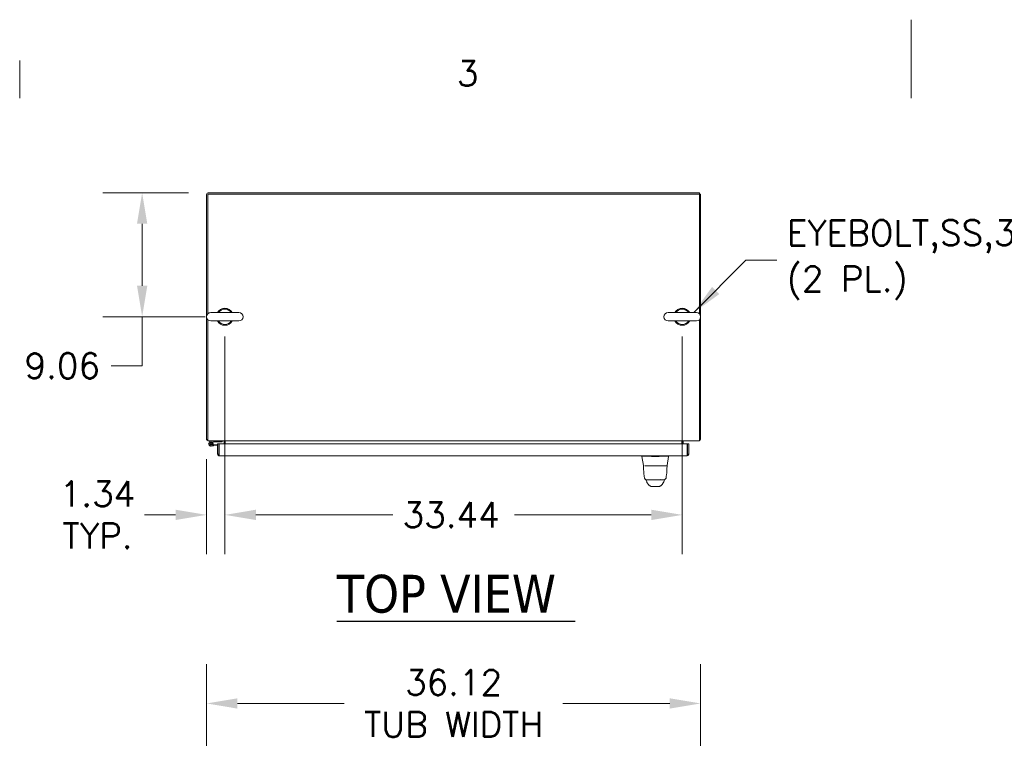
# Model space of a CAD drawing. Header units: inches. Extents: x 3 to 388, y 9 to 244.
# Tile 32 of 53: x 130 to 202, y 192 to 244. Entities that reach past the tile are written whole.
import ezdxf

# ---------------------------------------------------------------- set-up
doc = ezdxf.new("R2010")
doc.units = ezdxf.units.IN
doc.header["$LTSCALE"] = 23
doc.header["$MEASUREMENT"] = 0
doc.layers.get('0').update_dxf_attribs({"lineweight": 0})
for name, color, linetype, lineweight in [('Border (ANSI)', 7, 'Continuous', 5), ('Dimension (ANSI)', 7, 'Continuous', 5), ('Symbol (ANSI)', 7, 'Continuous', 5), ('Visible (ANSI)', 7, 'Continuous', 5)]:
    doc.layers.add(name, color=color, linetype=linetype, lineweight=lineweight)
doc.styles.add('Note Text (ANSI)', font='RomanS.shx')
doc.styles.add('ROMANS', font='romans.shx')
doc.styles.add('Text Style168', font='tahoma.ttf')
doc.dimstyles.new('Default (ANSI)', dxfattribs={"dimscale": 23, "dimtxt": 0.08, "dimasz": 0.098425, "dimexe": 0.125, "dimexo": 0.0625, "dimgap": 0.031496, "dimtad": 0, "dimtih": 1, "dimtoh": 1, "dimrnd": 1e-08, "dimzin": 0, "dimdsep": 46, "dimtxsty": 'ROMANS', "dimcen": 0.09, "dimdle": 0.393701, "dimclrd": 256, "dimclre": 256, "dimclrt": 256, "dimadec": 0, "dimazin": 0, "dimtfac": 1.25, "dimtofl": 0, "dimtmove": 0, "dimatfit": 3, "dimfxl": 0, "dimtolj": 1, "dimtzin": 0, "dimlwd": -1, "dimlwe": -1, "dimarcsym": 0})
doc.dimstyles.new('Default (ANSI)$7', dxfattribs={"dimscale": 23, "dimtxt": 0.08, "dimasz": 0.098425, "dimexe": 0.125, "dimexo": 0.0625, "dimgap": 0.031496, "dimtad": 0, "dimtih": 1, "dimtoh": 1, "dimrnd": 1e-08, "dimzin": 0, "dimdsep": 46, "dimtxsty": 'ROMANS', "dimcen": 0.09, "dimdle": 0.393701, "dimclrd": 256, "dimclre": 256, "dimclrt": 256, "dimadec": 0, "dimazin": 0, "dimtfac": 1.25, "dimtofl": 0, "dimtmove": 0, "dimatfit": 3, "dimfxl": 0, "dimtolj": 1, "dimtzin": 0, "dimlwd": -1, "dimlwe": -1, "dimarcsym": 0})

# ---------------------------------------------------------------- blocks, each defined once
blk = doc.blocks.new('Borders Default Border')
at = {"layer": 'Border (ANSI)'}
blk.add_line((5.6667, 10.38), (5.6667, 10.5), dxfattribs=at)
at = {"layer": 'Border (ANSI)', "flags": 128}
blk.add_lwpolyline([(8.5, 10.63), (8.5, 10.38)], dxfattribs=at)
at = {"layer": 'Border (ANSI)', "insert": (7.0559, 10.4192), "char_height": 0.08, "attachment_point": 7, "style": 'Note Text (ANSI)'}
blk.add_mtext('3', dxfattribs=at)
blk = doc.blocks.new('*D10')
at = {"layer": 'Defpoints', "color": 0}
for p in [(180.117, 194.491), (143.992, 182.171), (180.117, 182.171)]:
    blk.add_point(p, dxfattribs=at)
at = {"layer": 'Dimension (ANSI)'}
for p, q in [((143.992, 183.609), (143.992, 197.366)), ((180.117, 183.609), (180.117, 197.366)), ((146.256, 194.491), (154.057, 194.491)), ((177.853, 194.491), (170.051, 194.491))]:
    blk.add_line(p, q, dxfattribs=at)
for points in [[(146.256, 194.868), (146.256, 194.113), (143.992, 194.491)], [(177.853, 194.868), (177.853, 194.113), (180.117, 194.491)]]:
    blk.add_solid(points, dxfattribs=at)
at = {"layer": 'Dimension (ANSI)', "insert": (162.054, 194.491), "char_height": 1.84, "attachment_point": 5, "style": 'ROMANS'}
blk.add_mtext('\\A1;36.12\\PTUB WIDTH', dxfattribs=at)
blk = doc.blocks.new('*D17')
at = {"layer": 'Defpoints', "color": 0}
for p in [(145.335, 222.767), (178.773, 222.767), (178.773, 208.279)]:
    blk.add_point(p, dxfattribs=at)
at = {"layer": 'Dimension (ANSI)'}
for p, q in [((145.335, 221.33), (145.335, 205.404)), ((178.773, 221.33), (178.773, 205.404)), ((147.599, 208.279), (157.606, 208.279)), ((176.509, 208.279), (166.502, 208.279))]:
    blk.add_line(p, q, dxfattribs=at)
for points in [[(147.599, 208.657), (147.599, 207.902), (145.335, 208.279)], [(176.509, 208.657), (176.509, 207.902), (178.773, 208.279)]]:
    blk.add_solid(points, dxfattribs=at)
at = {"layer": 'Dimension (ANSI)', "insert": (158.33, 209.199), "char_height": 1.84, "attachment_point": 1, "style": 'ROMANS'}
blk.add_mtext('\\A1;33.44', dxfattribs=at)
blk = doc.blocks.new('*D18')
at = {"layer": 'Defpoints', "color": 0}
for p in [(145.335, 222.767), (143.992, 213.799), (143.992, 208.279)]:
    blk.add_point(p, dxfattribs=at)
at = {"layer": 'Dimension (ANSI)'}
for p, q in [((145.335, 221.33), (145.335, 205.404)), ((143.992, 212.361), (143.992, 205.404)), ((141.728, 208.279), (139.464, 208.279)), ((147.599, 208.279), (149.863, 208.279))]:
    blk.add_line(p, q, dxfattribs=at)
for points in [[(141.728, 208.657), (141.728, 207.902), (143.992, 208.279)], [(147.599, 208.657), (147.599, 207.902), (145.335, 208.279)]]:
    blk.add_solid(points, dxfattribs=at)
at = {"layer": 'Dimension (ANSI)', "insert": (136.024, 208.279), "char_height": 1.84, "attachment_point": 5, "style": 'ROMANS'}
blk.add_mtext('\\A1;1.34\\PTYP.', dxfattribs=at)
blk = doc.blocks.new('*D19')
at = {"layer": 'Defpoints', "color": 0}
for p in [(139.287, 231.83), (144.117, 231.83), (145.335, 222.767)]:
    blk.add_point(p, dxfattribs=at)
at = {"layer": 'Dimension (ANSI)'}
for p, q in [((142.679, 231.83), (136.412, 231.83)), ((139.287, 229.566), (139.287, 225.031)), ((143.898, 222.767), (136.412, 222.767)), ((139.287, 222.767), (139.287, 219.181)), ((139.287, 219.181), (137.023, 219.181))]:
    blk.add_line(p, q, dxfattribs=at)
for points in [[(138.909, 229.566), (139.664, 229.566), (139.287, 231.83)], [(138.909, 225.031), (139.664, 225.031), (139.287, 222.767)]]:
    blk.add_solid(points, dxfattribs=at)
at = {"layer": 'Dimension (ANSI)', "insert": (130.691, 220.101), "char_height": 1.84, "attachment_point": 1, "style": 'ROMANS'}
blk.add_mtext('\\A1;9.06', dxfattribs=at)

msp = doc.modelspace()

# ---------------------------------------------------------------- linework, layer by layer
at = {"layer": 'Symbol (ANSI)', "lineweight": 30}
msp.add_line((153.5237, 200.5191), (170.9381, 200.5191), dxfattribs=at)
at = {"layer": 'Visible (ANSI)'}
for p, q in [((144.1167, 231.8299), (180.023, 231.8299)), ((180.023, 231.8299), (180.023, 231.7362)), ((143.9917, 231.7049), (143.9917, 213.7986)), ((144.0854, 222.9858), (144.0854, 231.7362)), ((144.0854, 231.7362), (180.023, 231.7362)), ((180.023, 231.7362), (180.023, 222.9858)), ((180.1167, 231.7362), (180.023, 231.7362)), ((180.1167, 231.7362), (180.1167, 213.7986)), ((144.0854, 213.8298), (144.0854, 222.549)), ((146.3654, 223.0774), (144.3054, 223.0774)), ((144.3054, 222.4574), (146.3654, 222.4574)), ((179.803, 223.0774), (177.743, 223.0774)), ((177.743, 222.4574), (179.803, 222.4574)), ((180.023, 222.549), (180.023, 213.8298)), ((144.0854, 213.7986), (143.9917, 213.7986)), ((144.0854, 213.8298), (144.0854, 213.7049)), ((180.023, 213.7049), (180.023, 213.8298)), ((180.1167, 213.7986), (180.023, 213.7986)), ((180.023, 213.7049), (144.0854, 213.7049)), ((144.2657, 213.6334), (144.516, 213.7049)), ((144.2907, 213.5625), (144.4169, 213.6014)), ((144.505, 213.3264), (144.3257, 213.3104)), ((144.4169, 213.6014), (144.3622, 213.5488)), ((144.5092, 213.6299), (144.4169, 213.6014)), ((144.4568, 213.3974), (144.4983, 213.4011)), ((144.4983, 213.4011), (144.8047, 213.4284)), ((144.4983, 213.4011), (144.505, 213.3264)), ((144.8047, 213.3531), (144.505, 213.3264)), ((145.141, 213.6299), (144.5092, 213.6299)), ((144.8047, 213.4781), (144.8047, 212.7281)), ((144.8984, 213.4781), (144.8047, 213.4781)), ((144.8984, 212.7281), (144.8984, 213.4781)), ((144.9095, 212.7281), (144.9095, 213.4781)), ((144.9095, 213.4781), (179.1375, 213.4781)), ((145.141, 213.7049), (145.141, 213.6299)), ((145.273, 213.4781), (145.273, 213.6736)), ((145.3667, 213.7049), (145.3667, 213.6736)), ((145.3667, 213.6736), (145.3667, 213.4781)), ((178.7417, 213.6736), (178.7417, 213.7049)), ((178.7417, 213.4781), (178.7417, 213.6736)), ((178.8354, 213.4781), (178.8354, 213.6736)), ((179.1375, 213.4781), (179.1375, 212.7281)), ((179.1485, 212.7281), (179.1485, 213.4781)), ((179.1485, 213.4781), (179.2422, 213.4781)), ((179.2422, 212.7281), (179.2422, 213.4781)), ((144.8984, 212.7281), (144.8047, 212.7281)), ((144.9095, 212.8512), (144.8984, 212.8511)), ((179.1173, 212.6031), (144.9297, 212.6031)), ((175.8221, 212.6031), (175.8221, 212.5587)), ((175.8221, 212.5587), (175.8221, 212.5584)), ((175.9398, 211.891), (175.8221, 212.5584)), ((177.0769, 212.5584), (176.52, 212.5584)), ((177.6571, 211.891), (177.7748, 212.5584)), ((177.7748, 212.6031), (177.7748, 212.5587)), ((177.7748, 212.5584), (177.7748, 212.5587)), ((179.1485, 212.7281), (179.2422, 212.7281)), ((176.0478, 211.8748), (176.6376, 211.8748)), ((176.9592, 211.8748), (176.6376, 211.8748)), ((176.9592, 211.8748), (177.5693, 211.8748)), ((176.5259, 210.3542), (177.0771, 210.3542)), ((177.0783, 210.3542), (177.0771, 210.3542)), ((177.0783, 210.3542), (177.0808, 210.3542))]:
    msp.add_line(p, q, dxfattribs=at)
msp.add_circle((144.311, 213.4748), 0.06, dxfattribs=at)
for centre, radius, start, end in [((144.1167, 231.7049), 0.125, 90, 180), ((145.3354, 222.7674), 0.625, 29.735713, 150.264287), ((145.3354, 222.7674), 0.56, 33.612375, 146.387625), ((178.773, 222.7674), 0.625, 29.735713, 150.264287), ((178.773, 222.7674), 0.56, 33.612375, 146.387625), ((144.3054, 222.7674), 0.31, 90, 270), ((145.3354, 222.7674), 0.625, 209.735713, 330.264287), ((145.3354, 222.7674), 0.56, 213.612375, 326.387625), ((146.3654, 222.7674), 0.31, 270, 90), ((177.743, 222.7674), 0.31, 90, 270), ((178.773, 222.7674), 0.625, 209.735713, 330.264287), ((178.773, 222.7674), 0.56, 213.612375, 326.387625), ((179.803, 222.7674), 0.31, 270, 90), ((144.1167, 213.8298), 0.1249, 194.483432, 255.516568), ((179.9918, 213.8298), 0.1249, 284.483432, 345.516568), ((144.311, 213.4748), 0.165, 105.931891, 50.111702), ((144.311, 213.4748), 0.09, 103.033631, 55.374391), ((144.311, 213.4748), 0.09, 55.374391, 103.033631), ((144.8494, 213.3079), 0.124, 61.035918, 66.724042), ((145.2418, 213.6736), 0.0313, 0, 90), ((145.2418, 213.6736), 0.1249, 0, 14.483432), ((178.8667, 213.6736), 0.1249, 165.516568, 180), ((178.8667, 213.6736), 0.0312, 90, 180), ((176.52, 212.6874), 0.129, 266.489847, 269.98963), ((177.0769, 212.6874), 0.129, 270.01037, 273.510153), ((175.946, 211.8629), 0.0118, 90.000013, 182.275839), ((175.9591, 211.8944), 0.0197, 190, 270), ((177.6378, 211.8944), 0.0197, 270.000064, 350.000011), ((177.6492, 211.8629), 0.0118, 357.724164, 90.000001)]:
    msp.add_arc(centre, radius, start, end, dxfattribs=at)
for centre, major_axis, ratio, start_param, end_param in [((176.36, 210.7644), (-0.1851, -0.067), 0.6659985, 0.0000057, 0.0000442), ((177.1989, 211.4563), (0, 0.9838), 0.0012735, 4.1076599, 4.1076614), ((177.2388, 210.7644), (0.1852, -0.0666), 0.6666432, 6.2831437, 6.2831834)]:
    msp.add_ellipse(centre, major_axis=major_axis, ratio=ratio, start_param=start_param, end_param=end_param, dxfattribs=at)
for points, knots in [([(144.8047, 212.7281), (144.8047, 212.6844), (144.8295, 212.6415), (144.8674, 212.6197), (144.8863, 212.6089), (144.908, 212.6031), (144.9297, 212.6031)], [0, 0, 0, 0, 1.04908, 1.04908, 1.04908, 1.5707963, 1.5707963, 1.5707963, 1.5707963]), ([(144.9124, 212.7024), (144.9048, 212.7077), (144.8994, 212.7161), (144.8986, 212.7253), (144.8985, 212.7262), (144.8984, 212.7271), (144.8984, 212.7281)], [0.59510147, 0.59510147, 0.59510147, 0.59510147, 1.48347479, 1.48347479, 1.48347479, 1.57079633, 1.57079633, 1.57079633, 1.57079633]), ([(144.9297, 212.6031), (144.9252, 212.6031), (144.9207, 212.6279), (144.9162, 212.6658), (144.914, 212.6846), (144.9117, 212.7063), (144.9095, 212.7281)], [0, 0, 0, 0, 1.04908, 1.04908, 1.04908, 1.5707963, 1.5707963, 1.5707963, 1.5707963]), ([(176.5121, 212.5587), (176.4655, 212.5615), (176.4188, 212.5636), (176.3175, 212.5673), (176.2635, 212.5686), (176.142, 212.5709), (176.0781, 212.5715), (175.9679, 212.5715), (175.9228, 212.5709), (175.865, 212.5686), (175.8471, 212.5673), (175.8266, 212.5636), (175.8221, 212.5615), (175.8221, 212.5587)], [-2.7434722, -2.7434722, -2.7434722, -2.7434722, -2.3881903, -2.3881903, -1.9605506, -1.9605506, -1.3719512, -1.3719512, -0.783309, -0.783309, -0.3554091, -0.3554091, 0, 0, 0, 0]), ([(177.7748, 212.5587), (177.7748, 212.5615), (177.7702, 212.5636), (177.7498, 212.5673), (177.732, 212.5686), (177.6745, 212.5709), (177.6292, 212.5715), (177.5186, 212.5715), (177.4543, 212.5709), (177.3328, 212.5686), (177.2789, 212.5673), (177.1777, 212.5636), (177.1312, 212.5615), (177.0848, 212.5587)], [-2.7442933, -2.7442933, -2.7442933, -2.7442933, -2.3887586, -2.3887586, -1.963257, -1.963257, -1.3723693, -1.3723693, -0.7818527, -0.7818527, -0.3539618, -0.3539618, 0, 0, 0, 0]), ([(179.1375, 212.7281), (179.133, 212.6844), (179.1285, 212.6415), (179.124, 212.6197), (179.1218, 212.6089), (179.1195, 212.6031), (179.1173, 212.6031)], [0, 0, 0, 0, 1.04908, 1.04908, 1.04908, 1.5707963, 1.5707963, 1.5707963, 1.5707963]), ([(179.1173, 212.6031), (179.161, 212.6031), (179.2038, 212.6279), (179.2256, 212.6658), (179.2364, 212.6846), (179.2422, 212.7063), (179.2422, 212.7281)], [0, 0, 0, 0, 1.04908, 1.04908, 1.04908, 1.5707963, 1.5707963, 1.5707963, 1.5707963]), ([(179.1346, 212.7024), (179.1422, 212.7077), (179.1476, 212.7161), (179.1484, 212.7253), (179.1485, 212.7262), (179.1485, 212.7271), (179.1485, 212.7281)], [0.59510147, 0.59510147, 0.59510147, 0.59510147, 1.48347479, 1.48347479, 1.48347479, 1.57079633, 1.57079633, 1.57079633, 1.57079633]), ([(176.0043, 210.9959), (175.9868, 211.1008), (175.9746, 211.215), (175.9512, 211.4992), (175.9417, 211.6773), (175.9342, 211.8625)], [0, 0, 0, 0, 1.1380986, 1.1380986, 2.6331196, 2.6331196, 2.6331196, 2.6331196]), ([(175.9591, 211.8748), (175.9576, 211.8748), (175.9563, 211.8748), (175.9552, 211.8748), (175.9533, 211.8748), (175.9518, 211.8748), (175.9506, 211.8748), (175.9494, 211.8748), (175.9485, 211.8748), (175.9478, 211.8748), (175.9472, 211.8748), (175.9467, 211.8748), (175.9464, 211.8748), (175.9461, 211.8748), (175.946, 211.8748), (175.946, 211.8748)], [0.8748489, 0.8748489, 0.8748489, 0.8748489, 0.89189189, 0.89189189, 0.89189189, 0.91891892, 0.91891892, 0.91891892, 0.94594595, 0.94594595, 0.94594595, 0.97297297, 0.97297297, 0.97297297, 1, 1, 1, 1]), ([(177.6492, 211.8748), (177.6492, 211.8748), (177.6491, 211.8748), (177.6488, 211.8748), (177.6485, 211.8748), (177.648, 211.8748), (177.6473, 211.8748), (177.6466, 211.8748), (177.6457, 211.8748), (177.6445, 211.8748), (177.6433, 211.8748), (177.6418, 211.8748), (177.6399, 211.8748), (177.638, 211.8748), (177.6358, 211.8748), (177.6332, 211.8748), (177.6305, 211.8748), (177.6274, 211.8748), (177.6237, 211.8748), (177.62, 211.8748), (177.6157, 211.8748), (177.6108, 211.8748), (177.6058, 211.8748), (177.6002, 211.8748), (177.5937, 211.8748), (177.5889, 211.8748), (177.5836, 211.8748), (177.5778, 211.8748)], [0, 0, 0, 0, 0.02702703, 0.02702703, 0.02702703, 0.05405405, 0.05405405, 0.05405405, 0.08108108, 0.08108108, 0.08108108, 0.10810811, 0.10810811, 0.10810811, 0.13513514, 0.13513514, 0.13513514, 0.16216216, 0.16216216, 0.16216216, 0.18918919, 0.18918919, 0.18918919, 0.21621622, 0.21621622, 0.21621622, 0.2362244, 0.2362244, 0.2362244, 0.2362244]), ([(177.6601, 211.8403), (177.6509, 211.613), (177.6388, 211.3966), (177.6122, 211.134), (177.6035, 211.0634), (177.5924, 210.9964)], [0, 0, 0, 0, 1.8428441, 1.8428441, 2.570914, 2.570914, 2.570914, 2.570914]), ([(176.1985, 210.8314), (176.1906, 210.8314), (176.1827, 210.8319), (176.1542, 210.8354), (176.1336, 210.8413), (176.0957, 210.8591), (176.078, 210.8712), (176.0477, 210.9), (176.0347, 210.917), (176.0148, 210.9542), (176.0078, 210.9749), (176.0043, 210.9959)], [0, 0, 0, 0, 0.05977929, 0.05977929, 0.21909727, 0.21909727, 0.37841915, 0.37841915, 0.53763378, 0.53763378, 0.69983761, 0.69983761, 0.69983761, 0.69983761]), ([(177.5924, 210.9964), (177.589, 210.9754), (177.582, 210.9547), (177.5622, 210.9175), (177.5493, 210.9004), (177.5191, 210.8715), (177.5014, 210.8594), (177.4636, 210.8415), (177.443, 210.8355), (177.4143, 210.8319), (177.4062, 210.8314), (177.3982, 210.8314)], [0, 0, 0, 0, 0.16208782, 0.16208782, 0.32130666, 0.32130666, 0.48062839, 0.48062839, 0.63994637, 0.63994637, 0.70119699, 0.70119699, 0.70119699, 0.70119699]), ([(176.2625, 210.5453), (176.2342, 210.5785), (176.2117, 210.6148), (176.1868, 210.6669), (176.1805, 210.682), (176.1749, 210.6974)], [0, 0, 0, 0, 0.35751175, 0.35751175, 0.49867457, 0.49867457, 0.49867457, 0.49867457]), ([(176.1985, 210.8314), (176.1985, 210.8314), (176.1985, 210.8314), (176.1985, 210.8314), (176.1985, 210.8314), (176.1988, 210.8314), (176.1994, 210.8314), (176.2, 210.8314), (176.2008, 210.8314), (176.202, 210.8314), (176.2032, 210.8314), (176.2048, 210.8314), (176.2068, 210.8314), (176.2089, 210.8314), (176.2114, 210.8314), (176.2146, 210.8314), (176.2177, 210.8314), (176.2214, 210.8314), (176.226, 210.8314), (176.2306, 210.8314), (176.236, 210.8314), (176.2425, 210.8314), (176.2489, 210.8314), (176.2564, 210.8314), (176.2654, 210.8314), (176.2743, 210.8314), (176.2847, 210.8314), (176.296, 210.8314), (176.3074, 210.8314), (176.3198, 210.8314), (176.3324, 210.8314), (176.3449, 210.8314), (176.3577, 210.8314), (176.3705, 210.8314), (176.3832, 210.8314), (176.396, 210.8314), (176.4085, 210.8314), (176.421, 210.8314), (176.4333, 210.8314), (176.4453, 210.8314), (176.4573, 210.8314), (176.469, 210.8314), (176.4805, 210.8314), (176.4919, 210.8314), (176.503, 210.8314), (176.5138, 210.8314), (176.5246, 210.8314), (176.535, 210.8314), (176.545, 210.8314), (176.555, 210.8314), (176.5646, 210.8314), (176.5738, 210.8314), (176.583, 210.8314), (176.5918, 210.8314), (176.6003, 210.8314), (176.6087, 210.8314), (176.6168, 210.8314), (176.6245, 210.8314)], [0.09071772, 0.09071772, 0.09071772, 0.09071772, 0.1, 0.1, 0.1, 0.15, 0.15, 0.15, 0.2, 0.2, 0.2, 0.25, 0.25, 0.25, 0.3, 0.3, 0.3, 0.35, 0.35, 0.35, 0.4, 0.4, 0.4, 0.45, 0.45, 0.45, 0.5, 0.5, 0.5, 0.55, 0.55, 0.55, 0.6, 0.6, 0.6, 0.65, 0.65, 0.65, 0.7, 0.7, 0.7, 0.75, 0.75, 0.75, 0.8, 0.8, 0.8, 0.85, 0.85, 0.85, 0.9, 0.9, 0.9, 0.95, 0.95, 0.95, 1, 1, 1, 1]), ([(176.4207, 210.3953), (176.407, 210.4012), (176.3952, 210.408), (176.3743, 210.4217), (176.3653, 210.4289), (176.3448, 210.4465), (176.3352, 210.4566), (176.3102, 210.4843), (176.2981, 210.5001), (176.2766, 210.5279), (176.2676, 210.5394), (176.2626, 210.5453)], [0, 0, 0, 0, 0.1363549, 0.1363549, 0.286256, 0.286256, 0.530956, 0.530956, 1.0185059, 1.0185059, 1.5388514, 1.5388514, 1.5388514, 1.5388514]), ([(176.4472, 210.3843), (176.4472, 210.3843), (176.4469, 210.3845), (176.4455, 210.3853), (176.4511, 210.3822), (176.4207, 210.3953)], [0.8613254, 0.8613254, 0.8613254, 0.8613254, 1.3202894, 1.3202894, 2.7394806, 2.7394806, 2.7394806, 2.7394806]), ([(176.5259, 210.3542), (176.5129, 210.3542), (176.4997, 210.3564), (176.4817, 210.3626), (176.4762, 210.365), (176.467, 210.3698), (176.4631, 210.3722), (176.4582, 210.3755), (176.4567, 210.3766), (176.454, 210.3786), (176.4528, 210.3796), (176.4509, 210.3811), (176.4502, 210.3817), (176.4487, 210.3829), (176.4482, 210.3834), (176.4474, 210.3841), (176.4471, 210.3843), (176.447, 210.3845)], [0, 0, 0, 0, 0.09949959, 0.09949959, 0.1455542, 0.1455542, 0.18136806, 0.18136806, 0.19870008, 0.19870008, 0.2197206, 0.2197206, 0.24148461, 0.24148461, 0.27761796, 0.27761796, 0.3158704, 0.3158704, 0.3158704, 0.3158704]), ([(176.6245, 210.8314), (176.6333, 210.8314), (176.6418, 210.8314), (176.65, 210.8314), (176.6582, 210.8314), (176.666, 210.8314), (176.6736, 210.8314), (176.6812, 210.8314), (176.6885, 210.8314), (176.6955, 210.8314), (176.7025, 210.8314), (176.7093, 210.8314), (176.7157, 210.8314), (176.7222, 210.8314), (176.7283, 210.8314), (176.7342, 210.8314), (176.7401, 210.8314), (176.7456, 210.8314), (176.751, 210.8314), (176.7563, 210.8314), (176.7613, 210.8314), (176.766, 210.8314), (176.7708, 210.8314), (176.7752, 210.8314), (176.7795, 210.8314), (176.7837, 210.8314), (176.7878, 210.8314), (176.7918, 210.8314), (176.7958, 210.8314), (176.7998, 210.8314), (176.8038, 210.8314), (176.8078, 210.8314), (176.8118, 210.8314), (176.8161, 210.8314), (176.8204, 210.8314), (176.8248, 210.8314), (176.8296, 210.8314), (176.8343, 210.8314), (176.8393, 210.8314), (176.8446, 210.8314), (176.8499, 210.8314), (176.8555, 210.8314), (176.8613, 210.8314), (176.8672, 210.8314), (176.8733, 210.8314), (176.8797, 210.8314), (176.8862, 210.8314), (176.8929, 210.8314), (176.8999, 210.8314), (176.9069, 210.8314), (176.9142, 210.8314), (176.9217, 210.8314), (176.9293, 210.8314), (176.9371, 210.8314), (176.9453, 210.8314), (176.9535, 210.8314), (176.962, 210.8314), (176.9707, 210.8314)], [0, 0, 0, 0, 0.05263158, 0.05263158, 0.05263158, 0.10526316, 0.10526316, 0.10526316, 0.15789474, 0.15789474, 0.15789474, 0.21052632, 0.21052632, 0.21052632, 0.26315789, 0.26315789, 0.26315789, 0.31578947, 0.31578947, 0.31578947, 0.36842105, 0.36842105, 0.36842105, 0.42105263, 0.42105263, 0.42105263, 0.47368421, 0.47368421, 0.47368421, 0.52631579, 0.52631579, 0.52631579, 0.57894737, 0.57894737, 0.57894737, 0.63157895, 0.63157895, 0.63157895, 0.68421053, 0.68421053, 0.68421053, 0.73684211, 0.73684211, 0.73684211, 0.78947368, 0.78947368, 0.78947368, 0.84210526, 0.84210526, 0.84210526, 0.89473684, 0.89473684, 0.89473684, 0.94736842, 0.94736842, 0.94736842, 1, 1, 1, 1]), ([(176.9707, 210.8314), (176.9788, 210.8314), (176.9872, 210.8314), (176.996, 210.8314), (177.0049, 210.8314), (177.0142, 210.8314), (177.0239, 210.8314), (177.0336, 210.8314), (177.0436, 210.8314), (177.0542, 210.8314), (177.0648, 210.8314), (177.0758, 210.8314), (177.0872, 210.8314), (177.0985, 210.8314), (177.1102, 210.8314), (177.1223, 210.8314), (177.1344, 210.8314), (177.1469, 210.8314), (177.1596, 210.8314), (177.1724, 210.8314), (177.1854, 210.8314), (177.1985, 210.8314), (177.2117, 210.8314), (177.2249, 210.8314), (177.2381, 210.8314), (177.2512, 210.8314), (177.2644, 210.8314), (177.2773, 210.8314), (177.2902, 210.8314), (177.3029, 210.8314), (177.314, 210.8314), (177.3252, 210.8314), (177.3348, 210.8314), (177.3431, 210.8314), (177.3513, 210.8314), (177.3581, 210.8314), (177.3639, 210.8314), (177.3697, 210.8314), (177.3744, 210.8314), (177.3783, 210.8314), (177.3822, 210.8314), (177.3853, 210.8314), (177.3878, 210.8314), (177.3903, 210.8314), (177.3922, 210.8314), (177.3937, 210.8314), (177.3951, 210.8314), (177.3962, 210.8314), (177.3969, 210.8314), (177.3976, 210.8314), (177.398, 210.8314), (177.3981, 210.8314), (177.3982, 210.8314), (177.3982, 210.8314), (177.3982, 210.8314)], [0, 0, 0, 0, 0.05263158, 0.05263158, 0.05263158, 0.10526316, 0.10526316, 0.10526316, 0.15789474, 0.15789474, 0.15789474, 0.21052632, 0.21052632, 0.21052632, 0.26315789, 0.26315789, 0.26315789, 0.31578947, 0.31578947, 0.31578947, 0.36842105, 0.36842105, 0.36842105, 0.42105263, 0.42105263, 0.42105263, 0.47368421, 0.47368421, 0.47368421, 0.52631579, 0.52631579, 0.52631579, 0.57894737, 0.57894737, 0.57894737, 0.63157895, 0.63157895, 0.63157895, 0.68421053, 0.68421053, 0.68421053, 0.73684211, 0.73684211, 0.73684211, 0.78947368, 0.78947368, 0.78947368, 0.84210526, 0.84210526, 0.84210526, 0.89473684, 0.89473684, 0.89473684, 0.91249587, 0.91249587, 0.91249587, 0.91249587]), ([(177.1652, 210.3897), (177.1577, 210.382), (177.1327, 210.3626), (177.1014, 210.3542), (177.0808, 210.3542)], [0.49328309, 0.49328309, 0.49328309, 0.49328309, 0.66666667, 1, 1, 1, 1]), ([(177.1821, 210.3964), (177.1542, 210.3839), (177.1576, 210.3861), (177.1571, 210.3858), (177.157, 210.3857), (177.157, 210.3857)], [0, 0, 0, 0, 1.3087563, 1.3087563, 1.5817191, 1.5817191, 1.5817191, 1.5817191]), ([(177.3381, 210.5471), (177.3309, 210.5386), (177.3163, 210.5187), (177.2873, 210.482), (177.2764, 210.4685), (177.2531, 210.4448), (177.2439, 210.436), (177.2257, 210.4218), (177.2187, 210.4167), (177.2024, 210.4064), (177.1928, 210.4012), (177.1821, 210.3964)], [0, 0, 0, 0, 0.7551365, 0.7551365, 1.1326235, 1.1326235, 1.3296801, 1.3296801, 1.4331741, 1.4331741, 1.540426, 1.540426, 1.540426, 1.540426])]:
    msp.add_open_spline(points, degree=3, knots=knots, dxfattribs=at)
for points in [[(175.9342, 211.8625), (175.9342, 211.8625), (175.9342, 211.8625), (175.9342, 211.8625)], [(177.6601, 211.8403), (177.6604, 211.8477), (177.6607, 211.855), (177.661, 211.8625)], [(176.0043, 210.9959), (176.0043, 210.9959), (176.0043, 210.9959), (176.0043, 210.9959)], [(177.5924, 210.9964), (177.5924, 210.9964), (177.5924, 210.9964), (177.5924, 210.9964)], [(176.1192, 210.8342), (176.1163, 210.8404), (176.1136, 210.8463), (176.1109, 210.852)], [(176.1229, 210.826), (176.1216, 210.8289), (176.1204, 210.8316), (176.1192, 210.8342)], [(176.1749, 210.6974), (176.1594, 210.7404), (176.142, 210.7829), (176.1229, 210.826)], [(176.2344, 210.8314), (176.2344, 210.8314), (176.2344, 210.8314), (176.2344, 210.8314)], [(176.2626, 210.5453), (176.2626, 210.5453), (176.2625, 210.5453), (176.2625, 210.5453)], [(177.4241, 210.6978), (177.4048, 210.6441), (177.3767, 210.5931), (177.3381, 210.5472)], [(177.3381, 210.5472), (177.3381, 210.5472), (177.3381, 210.5471), (177.3381, 210.5471)], [(177.3634, 210.8314), (177.3634, 210.8314), (177.3634, 210.8314), (177.3634, 210.8314)], [(177.4758, 210.8264), (177.4568, 210.7833), (177.4395, 210.7408), (177.4241, 210.6978)], [(177.4795, 210.8346), (177.4783, 210.832), (177.477, 210.8292), (177.4758, 210.8264)], [(177.488, 210.8531), (177.4853, 210.8472), (177.4825, 210.841), (177.4795, 210.8346)]]:
    msp.add_open_spline(points, degree=3, dxfattribs=at)

# ---------------------------------------------------------------- block references
at = {"xscale": 23, "yscale": 23, "zscale": 23}
msp.add_blockref('Borders Default Border', (0, 0), dxfattribs=at)

# ---------------------------------------------------------------- texts
at = {"layer": 'Symbol (ANSI)', "insert": (186.4128, 226.9169), "char_height": 1.84, "width": 45.069713, "attachment_point": 4, "line_spacing_factor": 1.093904, "style": 'ROMANS'}
msp.add_mtext('{\\fRomanS|b0|i0;\\H1.8400;EYEBOLT,SS,3/4-10X1" SHANK\\P\\fromans|b0|i0;\\H1.8400;(2 PL.)}', dxfattribs=at)
at = {"layer": 'Symbol (ANSI)', "insert": (153.5215, 201.082), "char_height": 2.76, "attachment_point": 7, "style": 'Text Style168'}
msp.add_mtext('TOP VIEW', dxfattribs=at)

# ---------------------------------------------------------------- dimensions: what is measured, and where the dimension line sits
at = {"layer": 'Dimension (ANSI)'}
for base, p2, angle, override, picture, middle in [((139.2867, 231.8299), (144.1167, 231.8299), 270, {"dimdec": 2, "dimtp": 0, "dimtm": 0, "dimtdec": 2, "dimatfit": 2}, '*D19', (133.4947, 219.1811)), ((178.773, 208.2792), (178.773, 222.7674), 180, {"dimtih": 0, "dimtoh": 0, "dimdec": 2, "dimtp": 0, "dimtm": 0, "dimtdec": 2, "dimatfit": 1}, '*D17', (162.0542, 208.2792))]:
    dim = msp.add_linear_dim(base=base, p1=(145.3354, 222.7674), p2=p2, angle=angle, dimstyle='Default (ANSI)', override=override, dxfattribs=at)
    dim.commit()
    dim.dimension.update_dxf_attribs({"geometry": picture, "text_midpoint": middle, "dimtype": 160})
for base, p1, p2, text, picture, middle in [((143.9917, 208.2792), (145.3354, 222.7674), (143.9917, 213.7986), '<>\\PTYP.', '*D18', (136.0236, 208.2792)), ((180.1167383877, 194.4906829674), (143.9917383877, 182.1711969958), (180.1167383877, 182.1711969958), '<>\\PTUB WIDTH', '*D10', (162.0542383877, 194.4906829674))]:
    dim = msp.add_linear_dim(base=base, p1=p1, p2=p2, angle=180, text=text, dimstyle='Default (ANSI)', override={"dimtih": 0, "dimtoh": 0, "dimdec": 2, "dimtp": 0, "dimtm": 0, "dimtdec": 2, "dimatfit": 1}, dxfattribs=at)
    dim.commit()
    dim.dimension.update_dxf_attribs({"geometry": picture, "text_midpoint": middle, "dimtype": 160})

# ---------------------------------------------------------------- leaders
at = {"layer": 'Symbol (ANSI)', "annotation_type": 0, "has_hookline": 1, "hookline_direction": 0, "text_width": 43.9182}
msp.add_leader([(179.6165, 223.0774), (183.4246, 226.9169), (185.6884, 226.9169)], dimstyle='Default (ANSI)$7', override={"dimtad": 0}, dxfattribs=at)

doc.saveas('drawing.dxf')
